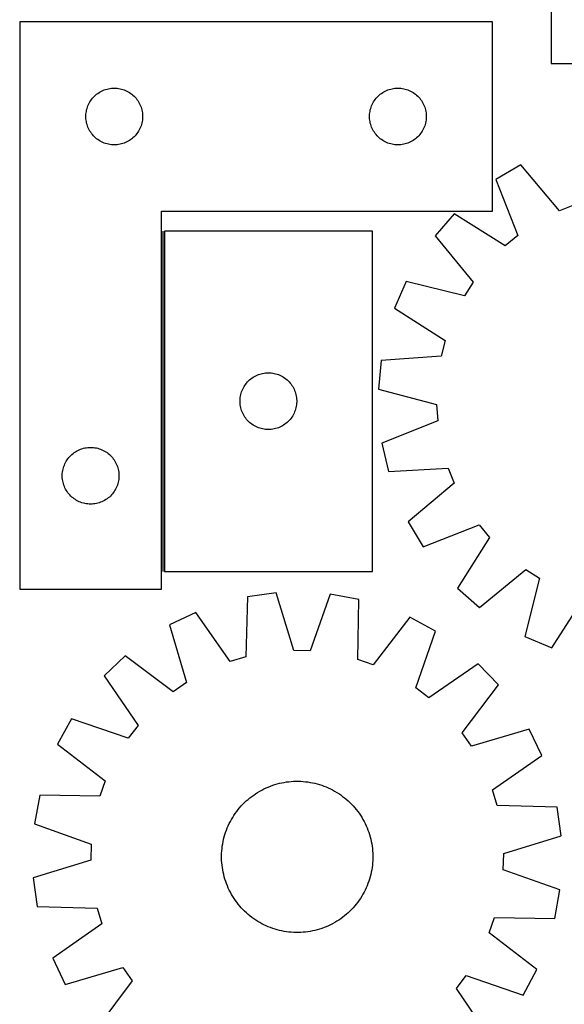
# Model space of a CAD drawing. Header units: millimetres. Extents: x 7 to 1493, y 7 to 2993.
# Tile 4 of 11: x 7 to 295, y 2192 to 2713. Entities that reach past the tile are written whole.
import ezdxf

# ---------------------------------------------------------------- set-up
doc = ezdxf.new("R2010")
doc.units = ezdxf.units.MM
doc.layers.add('COMMON', color=5, linetype='CONTINUOUS', true_color=0x0000ff)
doc.layers.add('CUT', color=7, linetype='CONTINUOUS', true_color=0x000000)

msp = doc.modelspace()

# ---------------------------------------------------------------- linework, layer by layer
at = {"layer": 'COMMON'}
msp.add_line((82.293417, 2601.064723), (82.293417, 2421.064723), dxfattribs=at)
at = {"layer": 'CUT'}
for p, q in [((287.519979, 2989.659447), (287.519979, 2689.659447)), ((6.543417, 2711.631126), (6.543417, 2411.631126)), ((256.543417, 2711.631126), (6.543417, 2711.631126)), ((256.543417, 2611.631126), (256.543417, 2711.631126)), ((287.519979, 2689.659447), (362.519979, 2689.659447)), ((45.02521, 2671.240024), (45.535136, 2671.820226)), ((45.535136, 2671.820226), (46.074254, 2672.373409)), ((46.074254, 2672.373409), (46.641135, 2672.898105)), ((46.641135, 2672.898105), (47.234275, 2673.392923)), ((47.234275, 2673.392923), (47.8521, 2673.856551)), ((47.8521, 2673.856551), (48.492974, 2674.28776)), ((48.492974, 2674.28776), (49.155196, 2674.685405)), ((49.155196, 2674.685405), (49.83701, 2675.048433)), ((49.83701, 2675.048433), (50.536608, 2675.37588)), ((50.536608, 2675.37588), (51.252136, 2675.666879)), ((51.252136, 2675.666879), (51.981694, 2675.920657)), ((51.981694, 2675.920657), (52.72335, 2676.136542)), ((52.72335, 2676.136542), (53.475136, 2676.313962)), ((53.475136, 2676.313962), (54.235058, 2676.452445)), ((54.235058, 2676.452445), (55.001102, 2676.551625)), ((55.001102, 2676.551625), (55.771235, 2676.611238)), ((55.771235, 2676.611238), (56.543417, 2676.631126)), ((56.543417, 2676.631126), (57.315598, 2676.611238)), ((57.315598, 2676.611238), (58.085732, 2676.551625)), ((58.085732, 2676.551625), (58.851775, 2676.452445)), ((58.851775, 2676.452445), (59.611698, 2676.313962)), ((59.611698, 2676.313962), (60.363484, 2676.136542)), ((60.363484, 2676.136542), (61.105139, 2675.920657)), ((61.105139, 2675.920657), (61.834698, 2675.666879)), ((61.834698, 2675.666879), (62.550225, 2675.37588)), ((62.550225, 2675.37588), (63.249824, 2675.048433)), ((63.249824, 2675.048433), (63.931638, 2674.685405)), ((63.931638, 2674.685405), (64.59386, 2674.28776)), ((64.59386, 2674.28776), (65.234733, 2673.856551)), ((65.234733, 2673.856551), (65.852559, 2673.392923)), ((65.852559, 2673.392923), (66.445699, 2672.898105)), ((66.445699, 2672.898105), (67.012579, 2672.373409)), ((67.012579, 2672.373409), (67.551697, 2671.820226)), ((67.551697, 2671.820226), (68.061624, 2671.240024)), ((195.02521, 2671.240024), (195.535136, 2671.820226)), ((195.535136, 2671.820226), (196.074254, 2672.373409)), ((196.074254, 2672.373409), (196.641135, 2672.898105)), ((196.641135, 2672.898105), (197.234275, 2673.392923)), ((197.234275, 2673.392923), (197.8521, 2673.856551)), ((197.8521, 2673.856551), (198.492974, 2674.28776)), ((198.492974, 2674.28776), (199.155196, 2674.685405)), ((199.155196, 2674.685405), (199.83701, 2675.048433)), ((199.83701, 2675.048433), (200.536608, 2675.37588)), ((200.536608, 2675.37588), (201.252136, 2675.666879)), ((201.252136, 2675.666879), (201.981694, 2675.920657)), ((201.981694, 2675.920657), (202.72335, 2676.136542)), ((202.72335, 2676.136542), (203.475136, 2676.313962)), ((203.475136, 2676.313962), (204.235058, 2676.452445)), ((204.235058, 2676.452445), (205.001102, 2676.551625)), ((205.001102, 2676.551625), (205.771235, 2676.611238)), ((205.771235, 2676.611238), (206.543417, 2676.631126)), ((206.543417, 2676.631126), (207.315598, 2676.611238)), ((207.315598, 2676.611238), (208.085732, 2676.551625)), ((208.085732, 2676.551625), (208.851775, 2676.452445)), ((208.851775, 2676.452445), (209.611698, 2676.313962)), ((209.611698, 2676.313962), (210.363484, 2676.136542)), ((210.363484, 2676.136542), (211.105139, 2675.920657)), ((211.105139, 2675.920657), (211.834698, 2675.666879)), ((211.834698, 2675.666879), (212.550225, 2675.37588)), ((212.550225, 2675.37588), (213.249824, 2675.048433)), ((213.249824, 2675.048433), (213.931638, 2674.685405)), ((213.931638, 2674.685405), (214.59386, 2674.28776)), ((214.59386, 2674.28776), (215.234733, 2673.856551)), ((215.234733, 2673.856551), (215.852559, 2673.392923)), ((215.852559, 2673.392923), (216.445699, 2672.898105)), ((216.445699, 2672.898105), (217.012579, 2672.373409)), ((217.012579, 2672.373409), (217.551697, 2671.820226)), ((217.551697, 2671.820226), (218.061624, 2671.240024)), ((42.141169, 2665.823411), (42.376078, 2666.559262)), ((42.376078, 2666.559262), (42.648557, 2667.282045)), ((42.648557, 2667.282045), (42.957883, 2667.989842)), ((42.957883, 2667.989842), (43.303235, 2668.680778)), ((43.303235, 2668.680778), (43.683697, 2669.353018)), ((43.683697, 2669.353018), (44.098262, 2670.004782)), ((44.098262, 2670.004782), (44.545828, 2670.634341)), ((44.545828, 2670.634341), (45.02521, 2671.240024)), ((68.061624, 2671.240024), (68.541005, 2670.634341)), ((68.541005, 2670.634341), (68.988572, 2670.004782)), ((68.988572, 2670.004782), (69.403136, 2669.353018)), ((69.403136, 2669.353018), (69.783599, 2668.680778)), ((69.783599, 2668.680778), (70.128951, 2667.989842)), ((70.128951, 2667.989842), (70.438276, 2667.282045)), ((70.438276, 2667.282045), (70.710755, 2666.559262)), ((70.710755, 2666.559262), (70.945665, 2665.823411)), ((192.141169, 2665.823411), (192.376078, 2666.559262)), ((192.376078, 2666.559262), (192.648557, 2667.282045)), ((192.648557, 2667.282045), (192.957883, 2667.989842)), ((192.957883, 2667.989842), (193.303235, 2668.680778)), ((193.303235, 2668.680778), (193.683697, 2669.353018)), ((193.683697, 2669.353018), (194.098262, 2670.004782)), ((194.098262, 2670.004782), (194.545828, 2670.634341)), ((194.545828, 2670.634341), (195.02521, 2671.240024)), ((218.061624, 2671.240024), (218.541005, 2670.634341)), ((218.541005, 2670.634341), (218.988572, 2670.004782)), ((218.988572, 2670.004782), (219.403136, 2669.353018)), ((219.403136, 2669.353018), (219.783599, 2668.680778)), ((219.783599, 2668.680778), (220.128951, 2667.989842)), ((220.128951, 2667.989842), (220.438276, 2667.282045)), ((220.438276, 2667.282045), (220.710755, 2666.559262)), ((220.710755, 2666.559262), (220.945665, 2665.823411)), ((41.54839, 2662.017345), (41.588154, 2662.788758)), ((41.54839, 2661.244908), (41.54839, 2662.017345)), ((41.588154, 2660.473494), (41.54839, 2661.244908)), ((41.588154, 2662.788758), (41.667577, 2663.557102)), ((41.667577, 2663.557102), (41.786448, 2664.320338)), ((41.786448, 2664.320338), (41.944451, 2665.076443)), ((41.944451, 2665.076443), (42.141169, 2665.823411)), ((70.945665, 2665.823411), (71.142382, 2665.076443)), ((71.142382, 2665.076443), (71.300386, 2664.320338)), ((71.300386, 2664.320338), (71.419257, 2663.557102)), ((71.419257, 2663.557102), (71.49868, 2662.788758)), ((71.49868, 2662.788758), (71.538444, 2662.017345)), ((71.538444, 2661.244908), (71.49868, 2660.473494)), ((71.538444, 2662.017345), (71.538444, 2661.244908)), ((191.54839, 2662.017345), (191.588154, 2662.788758)), ((191.54839, 2661.244908), (191.54839, 2662.017345)), ((191.588154, 2660.473494), (191.54839, 2661.244908)), ((191.588154, 2662.788758), (191.667577, 2663.557102)), ((191.667577, 2663.557102), (191.786448, 2664.320338)), ((191.786448, 2664.320338), (191.944451, 2665.076443)), ((191.944451, 2665.076443), (192.141169, 2665.823411)), ((220.945665, 2665.823411), (221.142382, 2665.076443)), ((221.142382, 2665.076443), (221.300386, 2664.320338)), ((221.300386, 2664.320338), (221.419257, 2663.557102)), ((221.419257, 2663.557102), (221.49868, 2662.788758)), ((221.49868, 2662.788758), (221.538444, 2662.017345)), ((221.538444, 2661.244908), (221.49868, 2660.473494)), ((221.538444, 2662.017345), (221.538444, 2661.244908)), ((41.667577, 2659.705151), (41.588154, 2660.473494)), ((41.786448, 2658.941915), (41.667577, 2659.705151)), ((41.944451, 2658.18581), (41.786448, 2658.941915)), ((42.141169, 2657.438842), (41.944451, 2658.18581)), ((42.376078, 2656.702991), (42.141169, 2657.438842)), ((42.648557, 2655.980208), (42.376078, 2656.702991)), ((42.957883, 2655.272411), (42.648557, 2655.980208)), ((70.438276, 2655.980208), (70.128951, 2655.272411)), ((70.710755, 2656.702991), (70.438276, 2655.980208)), ((70.945665, 2657.438842), (70.710755, 2656.702991)), ((71.142382, 2658.18581), (70.945665, 2657.438842)), ((71.300386, 2658.941915), (71.142382, 2658.18581)), ((71.419257, 2659.705151), (71.300386, 2658.941915)), ((71.49868, 2660.473494), (71.419257, 2659.705151)), ((191.667577, 2659.705151), (191.588154, 2660.473494)), ((191.786448, 2658.941915), (191.667577, 2659.705151)), ((191.944451, 2658.18581), (191.786448, 2658.941915)), ((192.141169, 2657.438842), (191.944451, 2658.18581)), ((192.376078, 2656.702991), (192.141169, 2657.438842)), ((192.648557, 2655.980208), (192.376078, 2656.702991)), ((192.957883, 2655.272411), (192.648557, 2655.980208)), ((220.438276, 2655.980208), (220.128951, 2655.272411)), ((220.710755, 2656.702991), (220.438276, 2655.980208)), ((220.945665, 2657.438842), (220.710755, 2656.702991)), ((221.142382, 2658.18581), (220.945665, 2657.438842)), ((221.300386, 2658.941915), (221.142382, 2658.18581)), ((221.419257, 2659.705151), (221.300386, 2658.941915)), ((221.49868, 2660.473494), (221.419257, 2659.705151)), ((43.303235, 2654.581475), (42.957883, 2655.272411)), ((43.683697, 2653.909234), (43.303235, 2654.581475)), ((44.098262, 2653.257471), (43.683697, 2653.909234)), ((44.545828, 2652.627912), (44.098262, 2653.257471)), ((45.02521, 2652.022229), (44.545828, 2652.627912)), ((45.535136, 2651.442026), (45.02521, 2652.022229)), ((46.074254, 2650.888844), (45.535136, 2651.442026)), ((46.641135, 2650.364147), (46.074254, 2650.888844)), ((67.012579, 2650.888844), (66.445699, 2650.364147)), ((67.551697, 2651.442026), (67.012579, 2650.888844)), ((68.061624, 2652.022229), (67.551697, 2651.442026)), ((68.541005, 2652.627912), (68.061624, 2652.022229)), ((68.988572, 2653.257471), (68.541005, 2652.627912)), ((69.403136, 2653.909234), (68.988572, 2653.257471)), ((69.783599, 2654.581475), (69.403136, 2653.909234)), ((70.128951, 2655.272411), (69.783599, 2654.581475)), ((193.303235, 2654.581475), (192.957883, 2655.272411)), ((193.683697, 2653.909234), (193.303235, 2654.581475)), ((194.098262, 2653.257471), (193.683697, 2653.909234)), ((194.545828, 2652.627912), (194.098262, 2653.257471)), ((195.02521, 2652.022229), (194.545828, 2652.627912)), ((195.535136, 2651.442026), (195.02521, 2652.022229)), ((196.074254, 2650.888844), (195.535136, 2651.442026)), ((196.641135, 2650.364147), (196.074254, 2650.888844)), ((217.012579, 2650.888844), (216.445699, 2650.364147)), ((217.551697, 2651.442026), (217.012579, 2650.888844)), ((218.061624, 2652.022229), (217.551697, 2651.442026)), ((218.541005, 2652.627912), (218.061624, 2652.022229)), ((218.988572, 2653.257471), (218.541005, 2652.627912)), ((219.403136, 2653.909234), (218.988572, 2653.257471)), ((219.783599, 2654.581475), (219.403136, 2653.909234)), ((220.128951, 2655.272411), (219.783599, 2654.581475)), ((47.234275, 2649.869329), (46.641135, 2650.364147)), ((47.8521, 2649.405701), (47.234275, 2649.869329)), ((48.492974, 2648.974493), (47.8521, 2649.405701)), ((49.155196, 2648.576848), (48.492974, 2648.974493)), ((49.83701, 2648.21382), (49.155196, 2648.576848)), ((50.536608, 2647.886373), (49.83701, 2648.21382)), ((51.252136, 2647.595374), (50.536608, 2647.886373)), ((51.981694, 2647.341596), (51.252136, 2647.595374)), ((52.72335, 2647.125711), (51.981694, 2647.341596)), ((53.475136, 2646.948291), (52.72335, 2647.125711)), ((54.235058, 2646.809808), (53.475136, 2646.948291)), ((55.001102, 2646.710628), (54.235058, 2646.809808)), ((55.771235, 2646.651015), (55.001102, 2646.710628)), ((56.543417, 2646.631126), (55.771235, 2646.651015)), ((57.315598, 2646.651015), (56.543417, 2646.631126)), ((58.085732, 2646.710628), (57.315598, 2646.651015)), ((58.851775, 2646.809808), (58.085732, 2646.710628)), ((59.611698, 2646.948291), (58.851775, 2646.809808)), ((60.363484, 2647.125711), (59.611698, 2646.948291)), ((61.105139, 2647.341596), (60.363484, 2647.125711)), ((61.834698, 2647.595374), (61.105139, 2647.341596)), ((62.550225, 2647.886373), (61.834698, 2647.595374)), ((63.249824, 2648.21382), (62.550225, 2647.886373)), ((63.931638, 2648.576848), (63.249824, 2648.21382)), ((64.59386, 2648.974493), (63.931638, 2648.576848)), ((65.234733, 2649.405701), (64.59386, 2648.974493)), ((65.852559, 2649.869329), (65.234733, 2649.405701)), ((66.445699, 2650.364147), (65.852559, 2649.869329)), ((197.234275, 2649.869329), (196.641135, 2650.364147)), ((197.8521, 2649.405701), (197.234275, 2649.869329)), ((198.492974, 2648.974493), (197.8521, 2649.405701)), ((199.155196, 2648.576848), (198.492974, 2648.974493)), ((199.83701, 2648.21382), (199.155196, 2648.576848)), ((200.536608, 2647.886373), (199.83701, 2648.21382)), ((201.252136, 2647.595374), (200.536608, 2647.886373)), ((201.981694, 2647.341596), (201.252136, 2647.595374)), ((202.72335, 2647.125711), (201.981694, 2647.341596)), ((203.475136, 2646.948291), (202.72335, 2647.125711)), ((204.235058, 2646.809808), (203.475136, 2646.948291)), ((205.001102, 2646.710628), (204.235058, 2646.809808)), ((205.771235, 2646.651015), (205.001102, 2646.710628)), ((206.543417, 2646.631126), (205.771235, 2646.651015)), ((207.315598, 2646.651015), (206.543417, 2646.631126)), ((208.085732, 2646.710628), (207.315598, 2646.651015)), ((208.851775, 2646.809808), (208.085732, 2646.710628)), ((209.611698, 2646.948291), (208.851775, 2646.809808)), ((210.363484, 2647.125711), (209.611698, 2646.948291)), ((211.105139, 2647.341596), (210.363484, 2647.125711)), ((211.834698, 2647.595374), (211.105139, 2647.341596)), ((212.550225, 2647.886373), (211.834698, 2647.595374)), ((213.249824, 2648.21382), (212.550225, 2647.886373)), ((213.931638, 2648.576848), (213.249824, 2648.21382)), ((214.59386, 2648.974493), (213.931638, 2648.576848)), ((215.234733, 2649.405701), (214.59386, 2648.974493)), ((215.852559, 2649.869329), (215.234733, 2649.405701)), ((216.445699, 2650.364147), (215.852559, 2649.869329)), ((271.556367, 2636.14004), (258.319767, 2628.296383)), ((291.959649, 2611.795003), (271.556367, 2636.14004)), ((258.319767, 2628.296383), (269.875635, 2598.708604)), ((299.929123, 2614.958365), (291.959649, 2611.795003)), ((81.543417, 2411.631126), (81.543417, 2611.631126)), ((81.543417, 2611.631126), (256.543417, 2611.631126)), ((236.346043, 2610.085911), (226.181112, 2598.535815)), ((263.273748, 2593.237365), (236.346043, 2610.085911)), ((83.043418, 2601.064723), (83.043418, 2421.064723)), ((193.043418, 2601.064723), (83.043418, 2601.064723)), ((193.043418, 2421.064723), (193.043418, 2601.064723)), ((269.875635, 2598.708604), (263.273748, 2593.237365)), ((226.181112, 2598.535815), (246.314522, 2573.967125)), ((210.910204, 2574.426373), (204.811955, 2560.300442)), ((241.72646, 2566.723572), (210.910204, 2574.426373)), ((246.314522, 2573.967125), (241.72646, 2566.723572)), ((204.811955, 2560.300442), (231.552109, 2543.155796)), ((231.552109, 2543.155796), (229.426984, 2534.848978)), ((197.738687, 2532.65203), (196.30406, 2517.333009)), ((229.426984, 2534.848978), (197.738687, 2532.65203)), ((134.223351, 2525.570139), (134.975137, 2525.747559)), ((134.975137, 2525.747559), (135.735059, 2525.886042)), ((135.735059, 2525.886042), (136.501103, 2525.985222)), ((136.501103, 2525.985222), (137.271236, 2526.044835)), ((137.271236, 2526.044835), (138.043418, 2526.064723)), ((138.043418, 2526.064723), (138.815599, 2526.044835)), ((138.815599, 2526.044835), (139.585733, 2525.985222)), ((139.585733, 2525.985222), (140.351776, 2525.886042)), ((140.351776, 2525.886042), (141.111699, 2525.747559)), ((141.111699, 2525.747559), (141.863485, 2525.570139)), ((126.045829, 2520.067938), (126.525211, 2520.673621)), ((126.525211, 2520.673621), (127.035137, 2521.253823)), ((127.035137, 2521.253823), (127.574255, 2521.807006)), ((127.574255, 2521.807006), (128.141136, 2522.331702)), ((128.141136, 2522.331702), (128.734276, 2522.82652)), ((128.734276, 2522.82652), (129.352101, 2523.290148)), ((129.352101, 2523.290148), (129.992975, 2523.721357)), ((129.992975, 2523.721357), (130.655197, 2524.119002)), ((130.655197, 2524.119002), (131.337011, 2524.48203)), ((131.337011, 2524.48203), (132.036609, 2524.809477)), ((132.036609, 2524.809477), (132.752137, 2525.100476)), ((132.752137, 2525.100476), (133.481695, 2525.354254)), ((133.481695, 2525.354254), (134.223351, 2525.570139)), ((141.863485, 2525.570139), (142.60514, 2525.354254)), ((142.60514, 2525.354254), (143.334699, 2525.100476)), ((143.334699, 2525.100476), (144.050226, 2524.809477)), ((144.050226, 2524.809477), (144.749825, 2524.48203)), ((144.749825, 2524.48203), (145.431639, 2524.119002)), ((145.431639, 2524.119002), (146.093861, 2523.721357)), ((146.093861, 2523.721357), (146.734734, 2523.290148)), ((146.734734, 2523.290148), (147.35256, 2522.82652)), ((147.35256, 2522.82652), (147.9457, 2522.331702)), ((147.9457, 2522.331702), (148.51258, 2521.807006)), ((148.51258, 2521.807006), (149.051698, 2521.253823)), ((149.051698, 2521.253823), (149.561625, 2520.673621)), ((149.561625, 2520.673621), (150.041006, 2520.067938)), ((123.64117, 2515.257008), (123.876079, 2515.992859)), ((123.876079, 2515.992859), (124.148558, 2516.715642)), ((124.148558, 2516.715642), (124.457884, 2517.423439)), ((124.457884, 2517.423439), (124.803236, 2518.114375)), ((124.803236, 2518.114375), (125.183698, 2518.786615)), ((125.183698, 2518.786615), (125.598263, 2519.438379)), ((125.598263, 2519.438379), (126.045829, 2520.067938)), ((150.041006, 2520.067938), (150.488573, 2519.438379)), ((150.488573, 2519.438379), (150.903137, 2518.786615)), ((150.903137, 2518.786615), (151.2836, 2518.114375)), ((151.2836, 2518.114375), (151.628952, 2517.423439)), ((151.628952, 2517.423439), (151.938277, 2516.715642)), ((151.938277, 2516.715642), (152.210756, 2515.992859)), ((152.210756, 2515.992859), (152.445666, 2515.257008)), ((196.30406, 2517.333009), (227.033445, 2509.290644)), ((123.048391, 2511.450942), (123.088155, 2512.222355)), ((123.048391, 2510.678505), (123.048391, 2511.450942)), ((123.088155, 2509.907091), (123.048391, 2510.678505)), ((123.088155, 2512.222355), (123.167578, 2512.990699)), ((123.167578, 2512.990699), (123.286449, 2513.753935)), ((123.286449, 2513.753935), (123.444452, 2514.51004)), ((123.444452, 2514.51004), (123.64117, 2515.257008)), ((152.445666, 2515.257008), (152.642383, 2514.51004)), ((152.642383, 2514.51004), (152.800387, 2513.753935)), ((152.800387, 2513.753935), (152.919258, 2512.990699)), ((152.919258, 2512.990699), (152.998681, 2512.222355)), ((152.998681, 2512.222355), (153.038445, 2511.450942)), ((153.038445, 2510.678505), (152.998681, 2509.907091)), ((153.038445, 2511.450942), (153.038445, 2510.678505)), ((123.167578, 2509.138748), (123.088155, 2509.907091)), ((123.286449, 2508.375512), (123.167578, 2509.138748)), ((123.444452, 2507.619407), (123.286449, 2508.375512)), ((123.64117, 2506.872439), (123.444452, 2507.619407)), ((123.876079, 2506.136588), (123.64117, 2506.872439)), ((124.148558, 2505.413805), (123.876079, 2506.136588)), ((124.457884, 2504.706008), (124.148558, 2505.413805)), ((151.938277, 2505.413805), (151.628952, 2504.706008)), ((152.210756, 2506.136588), (151.938277, 2505.413805)), ((152.445666, 2506.872439), (152.210756, 2506.136588)), ((152.642383, 2507.619407), (152.445666, 2506.872439)), ((152.800387, 2508.375512), (152.642383, 2507.619407)), ((152.919258, 2509.138748), (152.800387, 2508.375512)), ((152.998681, 2509.907091), (152.919258, 2509.138748)), ((227.033445, 2509.290644), (227.579278, 2500.733691)), ((124.803236, 2504.015072), (124.457884, 2504.706008)), ((125.183698, 2503.342831), (124.803236, 2504.015072)), ((125.598263, 2502.691068), (125.183698, 2503.342831)), ((126.045829, 2502.061509), (125.598263, 2502.691068)), ((126.525211, 2501.455826), (126.045829, 2502.061509)), ((127.035137, 2500.875623), (126.525211, 2501.455826)), ((127.574255, 2500.322441), (127.035137, 2500.875623)), ((128.141136, 2499.797744), (127.574255, 2500.322441)), ((128.734276, 2499.302926), (128.141136, 2499.797744)), ((147.9457, 2499.797744), (147.35256, 2499.302926)), ((148.51258, 2500.322441), (147.9457, 2499.797744)), ((149.051698, 2500.875623), (148.51258, 2500.322441)), ((149.561625, 2501.455826), (149.051698, 2500.875623)), ((150.041006, 2502.061509), (149.561625, 2501.455826)), ((150.488573, 2502.691068), (150.041006, 2502.061509)), ((150.903137, 2503.342831), (150.488573, 2502.691068)), ((151.2836, 2504.015072), (150.903137, 2503.342831)), ((151.628952, 2504.706008), (151.2836, 2504.015072)), ((227.579278, 2500.733691), (198.120811, 2488.852047)), ((129.352101, 2498.839298), (128.734276, 2499.302926)), ((129.992975, 2498.40809), (129.352101, 2498.839298)), ((130.655197, 2498.010445), (129.992975, 2498.40809)), ((131.337011, 2497.647417), (130.655197, 2498.010445)), ((132.036609, 2497.31997), (131.337011, 2497.647417)), ((132.752137, 2497.028971), (132.036609, 2497.31997)), ((133.481695, 2496.775193), (132.752137, 2497.028971)), ((134.223351, 2496.559308), (133.481695, 2496.775193)), ((134.975137, 2496.381888), (134.223351, 2496.559308)), ((135.735059, 2496.243405), (134.975137, 2496.381888)), ((136.501103, 2496.144225), (135.735059, 2496.243405)), ((137.271236, 2496.084612), (136.501103, 2496.144225)), ((138.043418, 2496.064723), (137.271236, 2496.084612)), ((138.815599, 2496.084612), (138.043418, 2496.064723)), ((139.585733, 2496.144225), (138.815599, 2496.084612)), ((140.351776, 2496.243405), (139.585733, 2496.144225)), ((141.111699, 2496.381888), (140.351776, 2496.243405)), ((141.863485, 2496.559308), (141.111699, 2496.381888)), ((142.60514, 2496.775193), (141.863485, 2496.559308)), ((143.334699, 2497.028971), (142.60514, 2496.775193)), ((144.050226, 2497.31997), (143.334699, 2497.028971)), ((144.749825, 2497.647417), (144.050226, 2497.31997)), ((145.431639, 2498.010445), (144.749825, 2497.647417)), ((146.093861, 2498.40809), (145.431639, 2498.010445)), ((146.734734, 2498.839298), (146.093861, 2498.40809)), ((147.35256, 2499.302926), (146.734734, 2498.839298)), ((35.3521, 2483.856551), (35.992974, 2484.28776)), ((35.992974, 2484.28776), (36.655196, 2484.685405)), ((36.655196, 2484.685405), (37.33701, 2485.048433)), ((37.33701, 2485.048433), (38.036608, 2485.37588)), ((38.036608, 2485.37588), (38.752136, 2485.666879)), ((38.752136, 2485.666879), (39.481694, 2485.920657)), ((39.481694, 2485.920657), (40.22335, 2486.136542)), ((40.22335, 2486.136542), (40.975136, 2486.313962)), ((40.975136, 2486.313962), (41.735058, 2486.452445)), ((41.735058, 2486.452445), (42.501102, 2486.551625)), ((42.501102, 2486.551625), (43.271235, 2486.611238)), ((43.271235, 2486.611238), (44.043417, 2486.631126)), ((44.043417, 2486.631126), (44.815598, 2486.611238)), ((44.815598, 2486.611238), (45.585732, 2486.551625)), ((45.585732, 2486.551625), (46.351775, 2486.452445)), ((46.351775, 2486.452445), (47.111698, 2486.313962)), ((47.111698, 2486.313962), (47.863484, 2486.136542)), ((47.863484, 2486.136542), (48.605139, 2485.920657)), ((48.605139, 2485.920657), (49.334698, 2485.666879)), ((49.334698, 2485.666879), (50.050225, 2485.37588)), ((50.050225, 2485.37588), (50.749824, 2485.048433)), ((50.749824, 2485.048433), (51.431638, 2484.685405)), ((51.431638, 2484.685405), (52.09386, 2484.28776)), ((52.09386, 2484.28776), (52.734733, 2483.856551)), ((198.120811, 2488.852047), (201.490238, 2473.839468)), ((30.803235, 2478.680778), (31.183697, 2479.353018)), ((31.183697, 2479.353018), (31.598262, 2480.004782)), ((31.598262, 2480.004782), (32.045828, 2480.634341)), ((32.045828, 2480.634341), (32.52521, 2481.240024)), ((32.52521, 2481.240024), (33.035136, 2481.820226)), ((33.035136, 2481.820226), (33.574254, 2482.373409)), ((33.574254, 2482.373409), (34.141135, 2482.898105)), ((34.141135, 2482.898105), (34.734275, 2483.392923)), ((34.734275, 2483.392923), (35.3521, 2483.856551)), ((52.734733, 2483.856551), (53.352559, 2483.392923)), ((53.352559, 2483.392923), (53.945699, 2482.898105)), ((53.945699, 2482.898105), (54.512579, 2482.373409)), ((54.512579, 2482.373409), (55.051697, 2481.820226)), ((55.051697, 2481.820226), (55.561624, 2481.240024)), ((55.561624, 2481.240024), (56.041005, 2480.634341)), ((56.041005, 2480.634341), (56.488572, 2480.004782)), ((56.488572, 2480.004782), (56.903136, 2479.353018)), ((56.903136, 2479.353018), (57.283599, 2478.680778)), ((29.167577, 2473.557102), (29.286448, 2474.320338)), ((29.286448, 2474.320338), (29.444451, 2475.076443)), ((29.444451, 2475.076443), (29.641169, 2475.823411)), ((29.641169, 2475.823411), (29.876078, 2476.559262)), ((29.876078, 2476.559262), (30.148557, 2477.282045)), ((30.148557, 2477.282045), (30.457883, 2477.989842)), ((30.457883, 2477.989842), (30.803235, 2478.680778)), ((57.283599, 2478.680778), (57.628951, 2477.989842)), ((57.628951, 2477.989842), (57.938276, 2477.282045)), ((57.938276, 2477.282045), (58.210755, 2476.559262)), ((58.210755, 2476.559262), (58.445665, 2475.823411)), ((58.445665, 2475.823411), (58.642382, 2475.076443)), ((58.642382, 2475.076443), (58.800386, 2474.320338)), ((58.800386, 2474.320338), (58.919257, 2473.557102)), ((201.490238, 2473.839468), (233.200847, 2475.686626)), ((233.200847, 2475.686626), (236.364209, 2467.717152)), ((29.04839, 2472.017345), (29.088154, 2472.788758)), ((29.04839, 2471.244908), (29.04839, 2472.017345)), ((29.088154, 2470.473494), (29.04839, 2471.244908)), ((29.088154, 2472.788758), (29.167577, 2473.557102)), ((29.167577, 2469.705151), (29.088154, 2470.473494)), ((29.286448, 2468.941915), (29.167577, 2469.705151)), ((29.444451, 2468.18581), (29.286448, 2468.941915)), ((58.800386, 2468.941915), (58.642382, 2468.18581)), ((58.919257, 2469.705151), (58.800386, 2468.941915)), ((58.919257, 2473.557102), (58.99868, 2472.788758)), ((58.99868, 2470.473494), (58.919257, 2469.705151)), ((58.99868, 2472.788758), (59.038444, 2472.017345)), ((59.038444, 2471.244908), (58.99868, 2470.473494)), ((59.038444, 2472.017345), (59.038444, 2471.244908)), ((29.641169, 2467.438842), (29.444451, 2468.18581)), ((29.876078, 2466.702991), (29.641169, 2467.438842)), ((30.148557, 2465.980208), (29.876078, 2466.702991)), ((30.457883, 2465.272411), (30.148557, 2465.980208)), ((30.803235, 2464.581475), (30.457883, 2465.272411)), ((31.183697, 2463.909234), (30.803235, 2464.581475)), ((31.598262, 2463.257471), (31.183697, 2463.909234)), ((32.045828, 2462.627912), (31.598262, 2463.257471)), ((56.488572, 2463.257471), (56.041005, 2462.627912)), ((56.903136, 2463.909234), (56.488572, 2463.257471)), ((57.283599, 2464.581475), (56.903136, 2463.909234)), ((57.628951, 2465.272411), (57.283599, 2464.581475)), ((57.938276, 2465.980208), (57.628951, 2465.272411)), ((58.210755, 2466.702991), (57.938276, 2465.980208)), ((58.445665, 2467.438842), (58.210755, 2466.702991)), ((58.642382, 2468.18581), (58.445665, 2467.438842)), ((236.364209, 2467.717152), (212.019172, 2447.31387)), ((32.52521, 2462.022229), (32.045828, 2462.627912)), ((33.035136, 2461.442026), (32.52521, 2462.022229)), ((33.574254, 2460.888844), (33.035136, 2461.442026)), ((34.141135, 2460.364147), (33.574254, 2460.888844)), ((34.734275, 2459.869329), (34.141135, 2460.364147)), ((35.3521, 2459.405701), (34.734275, 2459.869329)), ((35.992974, 2458.974493), (35.3521, 2459.405701)), ((36.655196, 2458.576848), (35.992974, 2458.974493)), ((37.33701, 2458.21382), (36.655196, 2458.576848)), ((38.036608, 2457.886373), (37.33701, 2458.21382)), ((50.749824, 2458.21382), (50.050225, 2457.886373)), ((51.431638, 2458.576848), (50.749824, 2458.21382)), ((52.09386, 2458.974493), (51.431638, 2458.576848)), ((52.734733, 2459.405701), (52.09386, 2458.974493)), ((53.352559, 2459.869329), (52.734733, 2459.405701)), ((53.945699, 2460.364147), (53.352559, 2459.869329)), ((54.512579, 2460.888844), (53.945699, 2460.364147)), ((55.051697, 2461.442026), (54.512579, 2460.888844)), ((55.561624, 2462.022229), (55.051697, 2461.442026)), ((56.041005, 2462.627912), (55.561624, 2462.022229)), ((38.752136, 2457.595374), (38.036608, 2457.886373)), ((39.481694, 2457.341596), (38.752136, 2457.595374)), ((40.22335, 2457.125711), (39.481694, 2457.341596)), ((40.975136, 2456.948291), (40.22335, 2457.125711)), ((41.735058, 2456.809808), (40.975136, 2456.948291)), ((42.501102, 2456.710628), (41.735058, 2456.809808)), ((43.271235, 2456.651015), (42.501102, 2456.710628)), ((44.043417, 2456.631126), (43.271235, 2456.651015)), ((44.815598, 2456.651015), (44.043417, 2456.631126)), ((45.585732, 2456.710628), (44.815598, 2456.651015)), ((46.351775, 2456.809808), (45.585732, 2456.710628)), ((47.111698, 2456.948291), (46.351775, 2456.809808)), ((47.863484, 2457.125711), (47.111698, 2456.948291)), ((48.605139, 2457.341596), (47.863484, 2457.125711)), ((49.334698, 2457.595374), (48.605139, 2457.341596)), ((50.050225, 2457.886373), (49.334698, 2457.595374)), ((212.019172, 2447.31387), (219.862829, 2434.07727)), ((219.862829, 2434.07727), (249.450608, 2445.633138)), ((249.450608, 2445.633138), (254.921847, 2439.031251)), ((254.921847, 2439.031251), (238.073302, 2412.103546)), ((249.623397, 2401.938614), (274.192087, 2422.072025)), ((274.192087, 2422.072025), (281.43564, 2417.483963)), ((83.043418, 2421.064723), (193.043418, 2421.064723)), ((281.43564, 2417.483963), (273.73284, 2386.667707)), ((6.543417, 2411.631126), (81.543417, 2411.631126)), ((238.073302, 2412.103546), (249.623397, 2401.938614)), ((126.9724, 2407.559484), (126.069631, 2375.807953)), ((142.220167, 2409.617677), (126.9724, 2407.559484)), ((151.509086, 2379.241852), (142.220167, 2409.617677)), ((170.751527, 2408.963983), (160.08118, 2379.045453)), ((185.889031, 2406.209622), (170.751527, 2408.963983)), ((185.336672, 2374.450062), (185.889031, 2406.209622)), ((287.85877, 2380.569458), (305.003417, 2407.309612)), ((99.635462, 2399.364508), (85.76999, 2392.695232)), ((117.856395, 2373.345816), (99.635462, 2399.364508)), ((212.821965, 2396.771247), (193.428528, 2371.614353)), ((226.367443, 2389.473947), (212.821965, 2396.771247)), ((85.76999, 2392.695232), (94.723169, 2362.21876)), ((216.027874, 2359.439499), (226.367443, 2389.473947)), ((273.73284, 2386.667707), (287.85877, 2380.569458)), ((62.303404, 2376.453768), (51.177477, 2365.826243)), ((87.672759, 2357.339099), (62.303404, 2376.453768)), ((126.069631, 2375.807953), (117.856395, 2373.345816)), ((160.08118, 2379.045453), (151.509086, 2379.241852)), ((193.428528, 2371.614353), (185.336672, 2374.450062)), ((249.065566, 2372.174786), (222.847404, 2354.242059)), ((259.693092, 2361.048859), (249.065566, 2372.174786)), ((51.177477, 2365.826243), (69.110204, 2339.60808)), ((94.723169, 2362.21876), (87.672759, 2357.339099)), ((222.847404, 2354.242059), (216.027874, 2359.439499)), ((240.578423, 2335.679503), (259.693092, 2361.048859)), ((33.878315, 2343.128119), (26.581015, 2329.582642)), ((63.912763, 2332.788551), (33.878315, 2343.128119)), ((69.110204, 2339.60808), (63.912763, 2332.788551)), ((245.458083, 2328.629093), (240.578423, 2335.679503)), ((275.934555, 2337.582272), (245.458083, 2328.629093)), ((282.603832, 2323.716801), (275.934555, 2337.582272)), ((26.581015, 2329.582642), (51.73791, 2310.189204)), ((256.585139, 2305.495868), (282.603832, 2323.716801)), ((51.73791, 2310.189204), (48.902201, 2302.097349)), ((136.81136, 2306.501819), (137.96427, 2307.001624)), ((137.96427, 2307.001624), (139.13231, 2307.464968)), ((139.13231, 2307.464968), (140.314328, 2307.891395)), ((140.314328, 2307.891395), (141.509158, 2308.280483)), ((141.509158, 2308.280483), (142.715619, 2308.631849)), ((142.715619, 2308.631849), (143.932522, 2308.945146)), ((143.932522, 2308.945146), (145.158665, 2309.220064)), ((145.158665, 2309.220064), (146.392838, 2309.456333)), ((146.392838, 2309.456333), (147.633824, 2309.653718)), ((147.633824, 2309.653718), (148.880397, 2309.812026)), ((148.880397, 2309.812026), (150.131328, 2309.9311)), ((150.131328, 2309.9311), (151.385382, 2310.010823)), ((151.385382, 2310.010823), (152.641321, 2310.051115)), ((152.641321, 2310.051115), (153.897907, 2310.051938)), ((153.897907, 2310.051938), (155.153897, 2310.013289)), ((155.153897, 2310.013289), (156.408055, 2309.935209)), ((156.408055, 2309.935209), (157.65914, 2309.817772)), ((157.65914, 2309.817772), (158.90592, 2309.661097)), ((158.90592, 2309.661097), (160.147163, 2309.465336)), ((160.147163, 2309.465336), (161.381645, 2309.230683)), ((161.381645, 2309.230683), (162.608147, 2308.95737)), ((162.608147, 2308.95737), (163.825458, 2308.645667)), ((163.825458, 2308.645667), (165.032379, 2308.295881)), ((165.032379, 2308.295881), (166.227716, 2307.908357)), ((166.227716, 2307.908357), (167.410292, 2307.483478)), ((167.410292, 2307.483478), (168.578938, 2307.021662)), ((168.578938, 2307.021662), (169.732501, 2306.523367)), ((17.142641, 2302.649708), (14.388279, 2287.512204)), ((48.902201, 2302.097349), (17.142641, 2302.649708)), ((128.265659, 2301.257309), (129.258052, 2302.028129)), ((129.258052, 2302.028129), (130.274167, 2302.767396)), ((130.274167, 2302.767396), (131.313002, 2303.474382)), ((131.313002, 2303.474382), (132.373531, 2304.148389)), ((132.373531, 2304.148389), (133.454708, 2304.788751)), ((133.454708, 2304.788751), (134.555465, 2305.394836)), ((134.555465, 2305.394836), (135.674718, 2305.966046)), ((135.674718, 2305.966046), (136.81136, 2306.501819)), ((169.732501, 2306.523367), (170.869844, 2305.989083)), ((170.869844, 2305.989083), (171.989843, 2305.419339)), ((171.989843, 2305.419339), (173.091393, 2304.814695)), ((173.091393, 2304.814695), (174.173407, 2304.175749)), ((174.173407, 2304.175749), (175.234818, 2303.503131)), ((175.234818, 2303.503131), (176.274577, 2302.797506)), ((176.274577, 2302.797506), (177.291659, 2302.059569)), ((177.291659, 2302.059569), (178.28506, 2301.290049)), ((259.047276, 2297.282631), (256.585139, 2305.495868)), ((122.862557, 2296.014477), (123.692935, 2296.957599)), ((123.692935, 2296.957599), (124.552527, 2297.874173)), ((124.552527, 2297.874173), (125.440485, 2298.763295)), ((125.440485, 2298.763295), (126.355933, 2299.624086)), ((126.355933, 2299.624086), (127.297967, 2300.455698)), ((127.297967, 2300.455698), (128.265659, 2301.257309)), ((178.28506, 2301.290049), (179.2538, 2300.489706)), ((179.2538, 2300.489706), (180.196923, 2299.659328)), ((180.196923, 2299.659328), (181.113497, 2298.799736)), ((181.113497, 2298.799736), (182.002618, 2297.911778)), ((182.002618, 2297.911778), (182.863409, 2296.996329)), ((182.863409, 2296.996329), (183.695021, 2296.054295)), ((290.798807, 2296.379862), (259.047276, 2297.282631)), ((119.176513, 2290.934084), (119.849131, 2291.995494)), ((119.849131, 2291.995494), (120.554756, 2293.035254)), ((120.554756, 2293.035254), (121.292693, 2294.052336)), ((121.292693, 2294.052336), (122.062213, 2295.045737)), ((122.062213, 2295.045737), (122.862557, 2296.014477)), ((183.695021, 2296.054295), (184.496632, 2295.086604)), ((184.496632, 2295.086604), (185.267452, 2294.094211)), ((185.267452, 2294.094211), (186.00672, 2293.078096)), ((186.00672, 2293.078096), (186.713706, 2292.039261)), ((186.713706, 2292.039261), (187.387712, 2290.978732)), ((292.857, 2281.132096), (290.798807, 2296.379862)), ((14.388279, 2287.512204), (44.306809, 2276.841857)), ((116.3306, 2285.339615), (116.828895, 2286.493178)), ((116.828895, 2286.493178), (117.363179, 2287.63052)), ((117.363179, 2287.63052), (117.932924, 2288.750519)), ((117.932924, 2288.750519), (118.537568, 2289.852069)), ((118.537568, 2289.852069), (119.176513, 2290.934084)), ((187.387712, 2290.978732), (188.028074, 2289.897555)), ((188.028074, 2289.897555), (188.634159, 2288.796797)), ((188.634159, 2288.796797), (189.20537, 2287.677545)), ((189.20537, 2287.677545), (189.741142, 2286.540903)), ((189.741142, 2286.540903), (190.240947, 2285.387993)), ((114.706596, 2280.586135), (115.056382, 2281.793055)), ((115.056382, 2281.793055), (115.443906, 2282.988393)), ((115.443906, 2282.988393), (115.868785, 2284.170968)), ((115.868785, 2284.170968), (116.3306, 2285.339615)), ((190.240947, 2285.387993), (190.704291, 2284.219952)), ((190.704291, 2284.219952), (191.130718, 2283.037934)), ((191.130718, 2283.037934), (191.519807, 2281.843105)), ((191.519807, 2281.843105), (191.871173, 2280.636644)), ((262.481175, 2271.843177), (292.857, 2281.132096)), ((44.306809, 2276.841857), (44.110411, 2268.269763)), ((113.691166, 2275.666597), (113.886927, 2276.90784)), ((113.886927, 2276.90784), (114.121579, 2278.142322)), ((114.121579, 2278.142322), (114.394892, 2279.368823)), ((114.394892, 2279.368823), (114.706596, 2280.586135)), ((191.871173, 2280.636644), (192.184469, 2279.419741)), ((192.184469, 2279.419741), (192.459388, 2278.193598)), ((192.459388, 2278.193598), (192.695656, 2276.959424)), ((192.695656, 2276.959424), (192.893042, 2275.718439)), ((113.300325, 2270.658583), (113.338973, 2271.914574)), ((113.301147, 2269.401998), (113.300325, 2270.658583)), ((113.338973, 2271.914574), (113.417054, 2273.168731)), ((113.417054, 2273.168731), (113.53449, 2274.419817)), ((113.53449, 2274.419817), (113.691166, 2275.666597)), ((192.893042, 2275.718439), (193.051349, 2274.471865)), ((193.051349, 2274.471865), (193.170423, 2273.220934)), ((193.170423, 2273.220934), (193.250146, 2271.96688)), ((193.250146, 2271.96688), (193.290438, 2270.710941)), ((193.290438, 2270.710941), (193.291261, 2269.454356)), ((262.284776, 2263.271082), (262.481175, 2271.843177)), ((44.110411, 2268.269763), (13.734586, 2258.980844)), ((113.34144, 2268.146059), (113.301147, 2269.401998)), ((113.421162, 2266.892005), (113.34144, 2268.146059)), ((113.540236, 2265.641074), (113.421162, 2266.892005)), ((113.698544, 2264.394501), (113.540236, 2265.641074)), ((193.057096, 2265.693122), (192.90042, 2264.446342)), ((193.174532, 2266.944208), (193.057096, 2265.693122)), ((193.252613, 2268.198365), (193.174532, 2266.944208)), ((193.291261, 2269.454356), (193.252613, 2268.198365)), ((113.89593, 2263.153515), (113.698544, 2264.394501)), ((114.132198, 2261.919341), (113.89593, 2263.153515)), ((114.407116, 2260.693198), (114.132198, 2261.919341)), ((114.720413, 2259.476296), (114.407116, 2260.693198)), ((192.196693, 2260.744116), (191.88499, 2259.526804)), ((192.470006, 2261.970618), (192.196693, 2260.744116)), ((192.704659, 2263.205099), (192.470006, 2261.970618)), ((192.90042, 2264.446342), (192.704659, 2263.205099)), ((292.203307, 2252.600735), (262.284776, 2263.271082)), ((13.734586, 2258.980844), (15.792778, 2243.733077)), ((115.071779, 2258.269834), (114.720413, 2259.476296)), ((115.460867, 2257.075005), (115.071779, 2258.269834)), ((115.887294, 2255.892987), (115.460867, 2257.075005)), ((116.350639, 2254.724946), (115.887294, 2255.892987)), ((190.722801, 2255.941971), (190.260986, 2254.773325)), ((191.14768, 2257.124546), (190.722801, 2255.941971)), ((191.535204, 2258.319884), (191.14768, 2257.124546)), ((191.88499, 2259.526804), (191.535204, 2258.319884)), ((116.850444, 2253.572036), (116.350639, 2254.724946)), ((117.386216, 2252.435394), (116.850444, 2253.572036)), ((117.957427, 2251.316142), (117.386216, 2252.435394)), ((118.563512, 2250.215385), (117.957427, 2251.316142)), ((119.203874, 2249.134208), (118.563512, 2250.215385)), ((188.054018, 2250.26087), (187.415072, 2249.178855)), ((188.658662, 2251.36242), (188.054018, 2250.26087)), ((189.228407, 2252.482419), (188.658662, 2251.36242)), ((189.76269, 2253.619761), (189.228407, 2252.482419)), ((190.260986, 2254.773325), (189.76269, 2253.619761)), ((289.448945, 2237.463231), (292.203307, 2252.600735)), ((119.87788, 2248.073678), (119.203874, 2249.134208)), ((120.584866, 2247.034844), (119.87788, 2248.073678)), ((121.324134, 2246.018728), (120.584866, 2247.034844)), ((122.094953, 2245.026335), (121.324134, 2246.018728)), ((122.896565, 2244.058644), (122.094953, 2245.026335)), ((184.529373, 2245.067202), (183.729029, 2244.098462)), ((185.298893, 2246.060603), (184.529373, 2245.067202)), ((186.036829, 2247.077685), (185.298893, 2246.060603)), ((186.742455, 2248.117445), (186.036829, 2247.077685)), ((187.415072, 2249.178855), (186.742455, 2248.117445)), ((15.792778, 2243.733077), (47.54431, 2242.830308)), ((47.54431, 2242.830308), (50.006447, 2234.617072)), ((123.728176, 2243.11661), (122.896565, 2244.058644)), ((124.588968, 2242.201162), (123.728176, 2243.11661)), ((125.478089, 2241.313203), (124.588968, 2242.201162)), ((126.394663, 2240.453611), (125.478089, 2241.313203)), ((127.337786, 2239.623234), (126.394663, 2240.453611)), ((128.306525, 2238.82289), (127.337786, 2239.623234)), ((179.293618, 2239.657241), (178.325927, 2238.85563)), ((180.235653, 2240.488853), (179.293618, 2239.657241)), ((181.151101, 2241.349644), (180.235653, 2240.488853)), ((182.039059, 2242.238766), (181.151101, 2241.349644)), ((182.898651, 2243.15534), (182.039059, 2242.238766)), ((183.729029, 2244.098462), (182.898651, 2243.15534)), ((50.006447, 2234.617072), (23.987754, 2216.396139)), ((129.299926, 2238.05337), (128.306525, 2238.82289)), ((130.317009, 2237.315433), (129.299926, 2238.05337)), ((131.356768, 2236.609808), (130.317009, 2237.315433)), ((132.418179, 2235.93719), (131.356768, 2236.609808)), ((133.500193, 2235.298244), (132.418179, 2235.93719)), ((134.601743, 2234.693601), (133.500193, 2235.298244)), ((135.721742, 2234.123856), (134.601743, 2234.693601)), ((136.859085, 2233.589572), (135.721742, 2234.123856)), ((170.916868, 2234.146893), (169.780226, 2233.611121)), ((172.03612, 2234.718103), (170.916868, 2234.146893)), ((173.136878, 2235.324189), (172.03612, 2234.718103)), ((174.218055, 2235.96455), (173.136878, 2235.324189)), ((175.278584, 2236.638557), (174.218055, 2235.96455)), ((176.317419, 2237.345543), (175.278584, 2236.638557)), ((177.333534, 2238.08481), (176.317419, 2237.345543)), ((178.325927, 2238.85563), (177.333534, 2238.08481)), ((254.853676, 2229.923735), (257.689385, 2238.01559)), ((257.689385, 2238.01559), (289.448945, 2237.463231)), ((138.012648, 2233.091277), (136.859085, 2233.589572)), ((139.181294, 2232.629462), (138.012648, 2233.091277)), ((140.363869, 2232.204583), (139.181294, 2232.629462)), ((141.559207, 2231.817059), (140.363869, 2232.204583)), ((142.766127, 2231.467272), (141.559207, 2231.817059)), ((143.983439, 2231.155569), (142.766127, 2231.467272)), ((145.209941, 2230.882256), (143.983439, 2231.155569)), ((146.444423, 2230.647604), (145.209941, 2230.882256)), ((147.685666, 2230.451843), (146.444423, 2230.647604)), ((148.932445, 2230.295167), (147.685666, 2230.451843)), ((150.183531, 2230.177731), (148.932445, 2230.295167)), ((151.437688, 2230.09965), (150.183531, 2230.177731)), ((152.693679, 2230.061002), (151.437688, 2230.09965)), ((153.950264, 2230.061824), (152.693679, 2230.061002)), ((155.206204, 2230.102117), (153.950264, 2230.061824)), ((156.460257, 2230.181839), (155.206204, 2230.102117)), ((157.711188, 2230.300913), (156.460257, 2230.181839)), ((158.957762, 2230.459221), (157.711188, 2230.300913)), ((160.198748, 2230.656606), (158.957762, 2230.459221)), ((161.432921, 2230.892875), (160.198748, 2230.656606)), ((162.659064, 2231.167793), (161.432921, 2230.892875)), ((163.875967, 2231.48109), (162.659064, 2231.167793)), ((165.082428, 2231.832456), (163.875967, 2231.48109)), ((166.277257, 2232.221544), (165.082428, 2231.832456)), ((167.459275, 2232.647971), (166.277257, 2232.221544)), ((168.627316, 2233.111316), (167.459275, 2232.647971)), ((169.780226, 2233.611121), (168.627316, 2233.111316)), ((280.01057, 2210.530298), (254.853676, 2229.923735)), ((23.987754, 2216.396139), (30.657031, 2202.530667)), ((30.657031, 2202.530667), (61.133503, 2211.483846)), ((61.133503, 2211.483846), (66.013163, 2204.433436)), ((272.713271, 2196.98482), (280.01057, 2210.530298)), ((66.013163, 2204.433436), (46.898494, 2179.064081)), ((237.481382, 2200.504859), (242.678823, 2207.324389)), ((242.678823, 2207.324389), (272.713271, 2196.98482)), ((255.414109, 2174.286696), (237.481382, 2200.504859))]:
    msp.add_line(p, q, dxfattribs=at)

doc.saveas('drawing.dxf')
